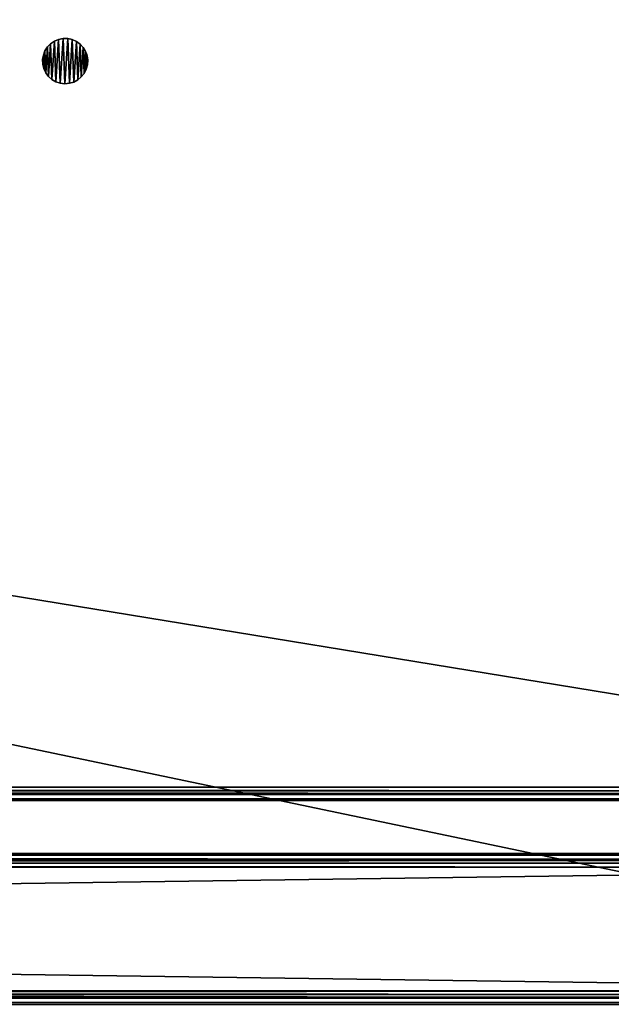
# Model space of a CAD drawing. Header units: millimetres. Extents: x 4 to 1186, y 1 to 251.
# Tile 7 of 9: x 1029 to 1107, y 1 to 132. Entities that reach past the tile are written whole.
import ezdxf

# ---------------------------------------------------------------- set-up
doc = ezdxf.new("R2010")
doc.units = ezdxf.units.MM
doc.header["$LTSCALE"] = 25.4
doc.layers.get('0').update_dxf_attribs({"true_color": 0xff5454})

# ---------------------------------------------------------------- blocks, each defined once
blk = doc.blocks.new('CAMELEON-CANOPY-C-1200-8554-8555.STL#2')
at = {"color": 0}
mesh = blk.add_polyface(dxfattribs=at)
corners = [(1183.76, 3.05, 43.54), (5.76, 249.45, 43.54), (5.76, 3.05, 43.54), (1183.76, 249.45, 43.54)]
mesh.append_faces([[corners[k] for k in face] for face in [(0, 1, 2), (1, 0, 3)]], dxfattribs={"vtx0": -1, "color": 0})
mesh = blk.add_polyface(dxfattribs=at)
corners = [(1183.76, 249.45, 42.74), (5.76, 3.05, 42.74), (5.76, 249.45, 42.74), (1183.76, 3.05, 42.74)]
mesh.append_faces([[corners[k] for k in face] for face in [(0, 1, 2), (1, 0, 3)]], dxfattribs={"vtx0": -1, "color": 0})
mesh = blk.add_polyface(dxfattribs=at)
corners = [(1182.96, 30.05, 17.34), (6.56, 222.45, 17.34), (6.56, 30.05, 17.34), (1182.96, 222.45, 17.34)]
mesh.append_faces([[corners[k] for k in face] for face in [(0, 1, 2), (1, 0, 3)]], dxfattribs={"vtx0": -1, "color": 0})
mesh = blk.add_polyface(dxfattribs=at)
corners = [(1182.96, 222.45, 16.54), (6.56, 30.05, 16.54), (6.56, 222.45, 16.54), (1182.96, 30.05, 16.54)]
mesh.append_faces([[corners[k] for k in face] for face in [(0, 1, 2), (1, 0, 3)]], dxfattribs={"vtx0": -1, "color": 0})
mesh = blk.add_polyface(dxfattribs=at)
corners = [(1031.87, 127.05, 1.54), (1031.79, 125.84, 1.54), (1031.76, 126.45, 1.54), (1031.93, 125.26, 1.54), (1032.08, 127.62, 1.54), (1032.19, 124.71, 1.54), (1032.41, 128.13, 1.54), (1032.55, 124.22, 1.54), (1032.84, 128.56, 1.54), (1033.01, 123.82, 1.54), (1033.34, 128.9, 1.54), (1033.53, 123.52, 1.54), (1033.9, 129.13, 1.54), (1034.11, 123.33, 1.54), (1034.5, 129.24, 1.54), (1034.71, 123.26, 1.54), (1035.11, 129.23, 1.54), (1035.32, 123.31, 1.54), (1035.7, 129.1, 1.54), (1035.9, 123.48, 1.54), (1036.25, 128.86, 1.54), (1036.43, 123.77, 1.54), (1036.75, 128.5, 1.54), (1036.9, 124.16, 1.54), (1037.16, 128.06, 1.54), (1037.28, 124.63, 1.54), (1037.47, 127.54, 1.54), (1037.56, 125.17, 1.54), (1037.59, 127.25, 1.54), (1037.72, 125.76, 1.54), (1037.67, 126.96, 1.54), (1037.76, 126.36, 1.54)]
mesh.append_faces([[corners[k] for k in face] for face in [(0, 1, 2), (29, 30, 31)]], dxfattribs={"vtx0": -1, "color": 0})
mesh.append_faces([[corners[k] for k in face] for face in [(1, 0, 3), (3, 4, 5), (5, 6, 7), (7, 8, 9), (9, 10, 11), (11, 12, 13), (13, 14, 15), (15, 16, 17), (17, 18, 19), (19, 20, 21), (21, 22, 23), (23, 24, 25), (25, 26, 27), (27, 28, 29)]], dxfattribs={"vtx0": -1, "vtx1": -1, "color": 0})
mesh.append_faces([[corners[k] for k in face] for face in [(3, 0, 4), (5, 4, 6), (7, 6, 8), (9, 8, 10), (11, 10, 12), (13, 12, 14), (15, 14, 16), (17, 16, 18), (19, 18, 20), (21, 20, 22), (23, 22, 24), (25, 24, 26), (27, 26, 28), (29, 28, 30)]], dxfattribs={"vtx0": -1, "vtx2": -1, "color": 0})
mesh = blk.add_polyface(dxfattribs=at)
corners = [(1031.79, 125.84, 16.54), (1031.87, 127.05, 16.54), (1031.76, 126.45, 16.54), (1031.93, 125.26, 16.54), (1032.08, 127.62, 16.54), (1032.19, 124.71, 16.54), (1032.41, 128.13, 16.54), (1032.55, 124.22, 16.54), (1032.84, 128.56, 16.54), (1033.01, 123.82, 16.54), (1033.34, 128.9, 16.54), (1033.53, 123.52, 16.54), (1033.9, 129.13, 16.54), (1034.11, 123.33, 16.54), (1034.5, 129.24, 16.54), (1034.71, 123.26, 16.54), (1035.11, 129.23, 16.54), (1035.32, 123.31, 16.54), (1035.7, 129.1, 16.54), (1035.9, 123.48, 16.54), (1036.25, 128.86, 16.54), (1036.43, 123.77, 16.54), (1036.75, 128.5, 16.54), (1036.9, 124.16, 16.54), (1037.16, 128.06, 16.54), (1037.28, 124.63, 16.54), (1037.47, 127.54, 16.54), (1037.56, 125.17, 16.54), (1037.59, 127.25, 16.54), (1037.72, 125.76, 16.54), (1037.67, 126.96, 16.54), (1037.76, 126.36, 16.54)]
mesh.append_faces([[corners[k] for k in face] for face in [(0, 1, 2), (30, 29, 31)]], dxfattribs={"vtx0": -1, "color": 0})
mesh.append_faces([[corners[k] for k in face] for face in [(1, 3, 4), (4, 5, 6), (6, 7, 8), (8, 9, 10), (10, 11, 12), (12, 13, 14), (14, 15, 16), (16, 17, 18), (18, 19, 20), (20, 21, 22), (22, 23, 24), (24, 25, 26), (26, 27, 28), (28, 29, 30)]], dxfattribs={"vtx0": -1, "vtx1": -1, "color": 0})
mesh.append_faces([[corners[k] for k in face] for face in [(1, 0, 3), (4, 3, 5), (6, 5, 7), (8, 7, 9), (10, 9, 11), (12, 11, 13), (14, 13, 15), (16, 15, 17), (18, 17, 19), (20, 19, 21), (22, 21, 23), (24, 23, 25), (26, 25, 27), (28, 27, 29)]], dxfattribs={"vtx0": -1, "vtx2": -1, "color": 0})
mesh = blk.add_polyface(dxfattribs=at)
corners = [(1033.9, 129.13, 16.54), (1034.5, 129.24, 1.54), (1033.9, 129.13, 1.54), (1034.5, 129.24, 16.54)]
mesh.append_faces([[corners[k] for k in face] for face in [(0, 1, 2), (1, 0, 3)]], dxfattribs={"vtx0": -1, "color": 0})
mesh = blk.add_polyface(dxfattribs=at)
corners = [(1034.5, 129.24, 16.54), (1035.11, 129.23, 1.54), (1034.5, 129.24, 1.54), (1035.11, 129.23, 16.54)]
mesh.append_faces([[corners[k] for k in face] for face in [(0, 1, 2), (1, 0, 3)]], dxfattribs={"vtx0": -1, "color": 0})
mesh = blk.add_polyface(dxfattribs=at)
corners = [(1035.11, 129.23, 16.54), (1035.7, 129.1, 1.54), (1035.11, 129.23, 1.54), (1035.7, 129.1, 16.54)]
mesh.append_faces([[corners[k] for k in face] for face in [(0, 1, 2), (1, 0, 3)]], dxfattribs={"vtx0": -1, "color": 0})
mesh = blk.add_polyface(dxfattribs=at)
corners = [(1032.41, 128.13, 16.54), (1032.08, 127.62, 1.54), (1032.08, 127.62, 16.54), (1032.41, 128.13, 1.54)]
mesh.append_faces([[corners[k] for k in face] for face in [(0, 1, 2), (1, 0, 3)]], dxfattribs={"vtx0": -1, "color": 0})
mesh = blk.add_polyface(dxfattribs=at)
corners = [(1032.84, 128.56, 16.54), (1032.41, 128.13, 1.54), (1032.41, 128.13, 16.54), (1032.84, 128.56, 1.54)]
mesh.append_faces([[corners[k] for k in face] for face in [(0, 1, 2), (1, 0, 3)]], dxfattribs={"vtx0": -1, "color": 0})
mesh = blk.add_polyface(dxfattribs=at)
corners = [(1032.84, 128.56, 16.54), (1033.34, 128.9, 1.54), (1032.84, 128.56, 1.54), (1033.34, 128.9, 16.54)]
mesh.append_faces([[corners[k] for k in face] for face in [(0, 1, 2), (1, 0, 3)]], dxfattribs={"vtx0": -1, "color": 0})
mesh = blk.add_polyface(dxfattribs=at)
corners = [(1033.34, 128.9, 16.54), (1033.9, 129.13, 1.54), (1033.34, 128.9, 1.54), (1033.9, 129.13, 16.54)]
mesh.append_faces([[corners[k] for k in face] for face in [(0, 1, 2), (1, 0, 3)]], dxfattribs={"vtx0": -1, "color": 0})
mesh = blk.add_polyface(dxfattribs=at)
corners = [(1035.7, 129.1, 16.54), (1036.25, 128.86, 1.54), (1035.7, 129.1, 1.54), (1036.25, 128.86, 16.54)]
mesh.append_faces([[corners[k] for k in face] for face in [(0, 1, 2), (1, 0, 3)]], dxfattribs={"vtx0": -1, "color": 0})
mesh = blk.add_polyface(dxfattribs=at)
corners = [(1036.25, 128.86, 16.54), (1036.75, 128.5, 1.54), (1036.25, 128.86, 1.54), (1036.75, 128.5, 16.54)]
mesh.append_faces([[corners[k] for k in face] for face in [(0, 1, 2), (1, 0, 3)]], dxfattribs={"vtx0": -1, "color": 0})
mesh = blk.add_polyface(dxfattribs=at)
corners = [(1036.75, 128.5, 1.54), (1037.16, 128.06, 16.54), (1037.16, 128.06, 1.54), (1036.75, 128.5, 16.54)]
mesh.append_faces([[corners[k] for k in face] for face in [(0, 1, 2), (1, 0, 3)]], dxfattribs={"vtx0": -1, "color": 0})
mesh = blk.add_polyface(dxfattribs=at)
corners = [(1037.16, 128.06, 1.54), (1037.47, 127.54, 16.54), (1037.47, 127.54, 1.54), (1037.16, 128.06, 16.54)]
mesh.append_faces([[corners[k] for k in face] for face in [(0, 1, 2), (1, 0, 3)]], dxfattribs={"vtx0": -1, "color": 0})
mesh = blk.add_polyface(dxfattribs=at)
corners = [(1031.87, 127.05, 16.54), (1031.76, 126.45, 1.54), (1031.76, 126.45, 16.54), (1031.87, 127.05, 1.54)]
mesh.append_faces([[corners[k] for k in face] for face in [(0, 1, 2), (1, 0, 3)]], dxfattribs={"vtx0": -1, "color": 0})
mesh = blk.add_polyface(dxfattribs=at)
corners = [(1032.08, 127.62, 16.54), (1031.87, 127.05, 1.54), (1031.87, 127.05, 16.54), (1032.08, 127.62, 1.54)]
mesh.append_faces([[corners[k] for k in face] for face in [(0, 1, 2), (1, 0, 3)]], dxfattribs={"vtx0": -1, "color": 0})
mesh = blk.add_polyface(dxfattribs=at)
corners = [(1037.47, 127.54, 1.54), (1037.59, 127.25, 16.54), (1037.59, 127.25, 1.54), (1037.47, 127.54, 16.54)]
mesh.append_faces([[corners[k] for k in face] for face in [(0, 1, 2), (1, 0, 3)]], dxfattribs={"vtx0": -1, "color": 0})
mesh = blk.add_polyface(dxfattribs=at)
corners = [(1037.59, 127.25, 1.54), (1037.67, 126.96, 16.54), (1037.67, 126.96, 1.54), (1037.59, 127.25, 16.54)]
mesh.append_faces([[corners[k] for k in face] for face in [(0, 1, 2), (1, 0, 3)]], dxfattribs={"vtx0": -1, "color": 0})
mesh = blk.add_polyface(dxfattribs=at)
corners = [(1037.67, 126.96, 1.54), (1037.76, 126.36, 16.54), (1037.76, 126.36, 1.54), (1037.67, 126.96, 16.54)]
mesh.append_faces([[corners[k] for k in face] for face in [(0, 1, 2), (1, 0, 3)]], dxfattribs={"vtx0": -1, "color": 0})
mesh = blk.add_polyface(dxfattribs=at)
corners = [(1031.76, 126.45, 16.54), (1031.79, 125.84, 1.54), (1031.79, 125.84, 16.54), (1031.76, 126.45, 1.54)]
mesh.append_faces([[corners[k] for k in face] for face in [(0, 1, 2), (1, 0, 3)]], dxfattribs={"vtx0": -1, "color": 0})
mesh = blk.add_polyface(dxfattribs=at)
corners = [(1031.79, 125.84, 16.54), (1031.93, 125.26, 1.54), (1031.93, 125.26, 16.54), (1031.79, 125.84, 1.54)]
mesh.append_faces([[corners[k] for k in face] for face in [(0, 1, 2), (1, 0, 3)]], dxfattribs={"vtx0": -1, "color": 0})
mesh = blk.add_polyface(dxfattribs=at)
corners = [(1037.72, 125.76, 1.54), (1037.56, 125.17, 16.54), (1037.56, 125.17, 1.54), (1037.72, 125.76, 16.54)]
mesh.append_faces([[corners[k] for k in face] for face in [(0, 1, 2), (1, 0, 3)]], dxfattribs={"vtx0": -1, "color": 0})
mesh = blk.add_polyface(dxfattribs=at)
corners = [(1037.76, 126.36, 1.54), (1037.72, 125.76, 16.54), (1037.72, 125.76, 1.54), (1037.76, 126.36, 16.54)]
mesh.append_faces([[corners[k] for k in face] for face in [(0, 1, 2), (1, 0, 3)]], dxfattribs={"vtx0": -1, "color": 0})
mesh = blk.add_polyface(dxfattribs=at)
corners = [(1031.93, 125.26, 16.54), (1032.19, 124.71, 1.54), (1032.19, 124.71, 16.54), (1031.93, 125.26, 1.54)]
mesh.append_faces([[corners[k] for k in face] for face in [(0, 1, 2), (1, 0, 3)]], dxfattribs={"vtx0": -1, "color": 0})
mesh = blk.add_polyface(dxfattribs=at)
corners = [(1032.19, 124.71, 16.54), (1032.55, 124.22, 1.54), (1032.55, 124.22, 16.54), (1032.19, 124.71, 1.54)]
mesh.append_faces([[corners[k] for k in face] for face in [(0, 1, 2), (1, 0, 3)]], dxfattribs={"vtx0": -1, "color": 0})
mesh = blk.add_polyface(dxfattribs=at)
corners = [(1033.01, 123.82, 16.54), (1032.55, 124.22, 1.54), (1033.01, 123.82, 1.54), (1032.55, 124.22, 16.54)]
mesh.append_faces([[corners[k] for k in face] for face in [(0, 1, 2), (1, 0, 3)]], dxfattribs={"vtx0": -1, "color": 0})
mesh = blk.add_polyface(dxfattribs=at)
corners = [(1036.9, 124.16, 16.54), (1036.43, 123.77, 1.54), (1036.9, 124.16, 1.54), (1036.43, 123.77, 16.54)]
mesh.append_faces([[corners[k] for k in face] for face in [(0, 1, 2), (1, 0, 3)]], dxfattribs={"vtx0": -1, "color": 0})
mesh = blk.add_polyface(dxfattribs=at)
corners = [(1037.28, 124.63, 1.54), (1036.9, 124.16, 16.54), (1036.9, 124.16, 1.54), (1037.28, 124.63, 16.54)]
mesh.append_faces([[corners[k] for k in face] for face in [(0, 1, 2), (1, 0, 3)]], dxfattribs={"vtx0": -1, "color": 0})
mesh = blk.add_polyface(dxfattribs=at)
corners = [(1037.56, 125.17, 1.54), (1037.28, 124.63, 16.54), (1037.28, 124.63, 1.54), (1037.56, 125.17, 16.54)]
mesh.append_faces([[corners[k] for k in face] for face in [(0, 1, 2), (1, 0, 3)]], dxfattribs={"vtx0": -1, "color": 0})
mesh = blk.add_polyface(dxfattribs=at)
corners = [(1033.53, 123.52, 16.54), (1033.01, 123.82, 1.54), (1033.53, 123.52, 1.54), (1033.01, 123.82, 16.54)]
mesh.append_faces([[corners[k] for k in face] for face in [(0, 1, 2), (1, 0, 3)]], dxfattribs={"vtx0": -1, "color": 0})
mesh = blk.add_polyface(dxfattribs=at)
corners = [(1034.11, 123.33, 16.54), (1033.53, 123.52, 1.54), (1034.11, 123.33, 1.54), (1033.53, 123.52, 16.54)]
mesh.append_faces([[corners[k] for k in face] for face in [(0, 1, 2), (1, 0, 3)]], dxfattribs={"vtx0": -1, "color": 0})
mesh = blk.add_polyface(dxfattribs=at)
corners = [(1034.71, 123.26, 16.54), (1034.11, 123.33, 1.54), (1034.71, 123.26, 1.54), (1034.11, 123.33, 16.54)]
mesh.append_faces([[corners[k] for k in face] for face in [(0, 1, 2), (1, 0, 3)]], dxfattribs={"vtx0": -1, "color": 0})
mesh = blk.add_polyface(dxfattribs=at)
corners = [(1035.32, 123.31, 16.54), (1034.71, 123.26, 1.54), (1035.32, 123.31, 1.54), (1034.71, 123.26, 16.54)]
mesh.append_faces([[corners[k] for k in face] for face in [(0, 1, 2), (1, 0, 3)]], dxfattribs={"vtx0": -1, "color": 0})
mesh = blk.add_polyface(dxfattribs=at)
corners = [(1035.9, 123.48, 16.54), (1035.32, 123.31, 1.54), (1035.9, 123.48, 1.54), (1035.32, 123.31, 16.54)]
mesh.append_faces([[corners[k] for k in face] for face in [(0, 1, 2), (1, 0, 3)]], dxfattribs={"vtx0": -1, "color": 0})
mesh = blk.add_polyface(dxfattribs=at)
corners = [(1036.43, 123.77, 16.54), (1035.9, 123.48, 1.54), (1036.43, 123.77, 1.54), (1035.9, 123.48, 16.54)]
mesh.append_faces([[corners[k] for k in face] for face in [(0, 1, 2), (1, 0, 3)]], dxfattribs={"vtx0": -1, "color": 0})
mesh = blk.add_polyface(dxfattribs=at)
corners = [(1184.76, 29.55, 17.48), (4.76, 30.05, 17.34), (4.76, 29.55, 17.48), (5.06, 30.05, 17.34), (6.56, 30.05, 17.34), (1182.96, 30.05, 17.34), (1184.45, 30.05, 17.34), (1184.76, 30.05, 17.34)]
mesh.append_faces([[corners[k] for k in face] for face in [(0, 1, 2), (6, 0, 7)]], dxfattribs={"vtx0": -1, "color": 0})
mesh.append_faces([[corners[k] for k in face] for face in [(1, 0, 3), (3, 0, 4), (4, 0, 5), (5, 0, 6)]], dxfattribs={"vtx0": -1, "vtx1": -1, "color": 0})
mesh = blk.add_polyface(dxfattribs=at)
corners = [(6.56, 30.05, 16.54), (4.76, 29.15, 16.78), (4.76, 30.05, 16.54), (1184.76, 29.15, 16.78), (1182.96, 30.05, 16.54), (1184.76, 30.05, 16.54)]
mesh.append_faces([[corners[k] for k in face] for face in [(0, 1, 2), (3, 4, 5)]], dxfattribs={"vtx0": -1, "color": 0})
mesh.append_faces([[corners[k] for k in face] for face in [(1, 0, 3)]], dxfattribs={"vtx0": -1, "vtx1": -1, "color": 0})
mesh.append_faces([[corners[k] for k in face] for face in [(3, 0, 4)]], dxfattribs={"vtx0": -1, "vtx2": -1, "color": 0})
mesh = blk.add_polyface(dxfattribs=at)
corners = [(1184.76, 29.19, 17.84), (4.76, 29.55, 17.48), (4.76, 29.19, 17.84), (1184.76, 29.55, 17.48)]
mesh.append_faces([[corners[k] for k in face] for face in [(0, 1, 2), (1, 0, 3)]], dxfattribs={"vtx0": -1, "color": 0})
mesh = blk.add_polyface(dxfattribs=at)
corners = [(4.76, 29.05, 18.34), (1184.76, 29.19, 17.84), (4.76, 29.19, 17.84), (1184.76, 29.05, 18.34)]
mesh.append_faces([[corners[k] for k in face] for face in [(0, 1, 2), (1, 0, 3)]], dxfattribs={"vtx0": -1, "color": 0})
mesh = blk.add_polyface(dxfattribs=at)
corners = [(1184.76, 29.15, 16.78), (4.76, 28.5, 17.44), (4.76, 29.15, 16.78), (1184.76, 28.5, 17.44)]
mesh.append_faces([[corners[k] for k in face] for face in [(0, 1, 2), (1, 0, 3)]], dxfattribs={"vtx0": -1, "color": 0})
mesh = blk.add_polyface(dxfattribs=at)
corners = [(4.76, 29.05, 26.54), (1184.76, 29.05, 18.34), (4.76, 29.05, 18.34), (1184.76, 29.05, 26.54)]
mesh.append_faces([[corners[k] for k in face] for face in [(0, 1, 2), (1, 0, 3)]], dxfattribs={"vtx0": -1, "color": 0})
mesh = blk.add_polyface(dxfattribs=at)
corners = [(1184.76, 28.25, 26.54), (4.76, 29.05, 26.54), (4.76, 28.25, 26.54), (1184.76, 29.05, 26.54)]
mesh.append_faces([[corners[k] for k in face] for face in [(0, 1, 2), (1, 0, 3)]], dxfattribs={"vtx0": -1, "color": 0})
mesh = blk.add_polyface(dxfattribs=at)
corners = [(1184.76, 28.25, 18.34), (4.76, 28.5, 17.44), (1184.76, 28.5, 17.44), (4.76, 28.25, 18.34)]
mesh.append_faces([[corners[k] for k in face] for face in [(0, 1, 2), (1, 0, 3)]], dxfattribs={"vtx0": -1, "color": 0})
mesh = blk.add_polyface(dxfattribs=at)
corners = [(1184.76, 28.25, 26.54), (4.76, 28.25, 18.34), (1184.76, 28.25, 18.34), (4.76, 28.25, 26.54)]
mesh.append_faces([[corners[k] for k in face] for face in [(0, 1, 2), (1, 0, 3)]], dxfattribs={"vtx0": -1, "color": 0})
mesh = blk.add_polyface(dxfattribs=at)
corners = [(4.76, 21.25, 18.34), (1184.76, 21.01, 17.44), (4.76, 21.01, 17.44), (1184.76, 21.25, 18.34)]
mesh.append_faces([[corners[k] for k in face] for face in [(0, 1, 2), (1, 0, 3)]], dxfattribs={"vtx0": -1, "color": 0})
mesh = blk.add_polyface(dxfattribs=at)
corners = [(4.76, 21.25, 26.54), (1184.76, 21.25, 18.34), (4.76, 21.25, 18.34), (1184.76, 21.25, 26.54)]
mesh.append_faces([[corners[k] for k in face] for face in [(0, 1, 2), (1, 0, 3)]], dxfattribs={"vtx0": -1, "color": 0})
mesh = blk.add_polyface(dxfattribs=at)
corners = [(1184.76, 20.45, 26.54), (4.76, 21.25, 26.54), (4.76, 20.45, 26.54), (1184.76, 21.25, 26.54)]
mesh.append_faces([[corners[k] for k in face] for face in [(0, 1, 2), (1, 0, 3)]], dxfattribs={"vtx0": -1, "color": 0})
mesh = blk.add_polyface(dxfattribs=at)
corners = [(4.76, 21.01, 17.44), (1184.76, 20.35, 16.78), (4.76, 20.35, 16.78), (1184.76, 21.01, 17.44)]
mesh.append_faces([[corners[k] for k in face] for face in [(0, 1, 2), (1, 0, 3)]], dxfattribs={"vtx0": -1, "color": 0})
mesh = blk.add_polyface(dxfattribs=at)
corners = [(1184.76, 20.45, 26.54), (4.76, 20.45, 18.34), (1184.76, 20.45, 18.34), (4.76, 20.45, 26.54)]
mesh.append_faces([[corners[k] for k in face] for face in [(0, 1, 2), (1, 0, 3)]], dxfattribs={"vtx0": -1, "color": 0})
mesh = blk.add_polyface(dxfattribs=at)
corners = [(1184.76, 20.45, 18.34), (4.76, 20.32, 17.84), (1184.76, 20.32, 17.84), (4.76, 20.45, 18.34)]
mesh.append_faces([[corners[k] for k in face] for face in [(0, 1, 2), (1, 0, 3)]], dxfattribs={"vtx0": -1, "color": 0})
mesh = blk.add_polyface(dxfattribs=at)
corners = [(1184.76, 20.35, 16.78), (4.76, 19.45, 16.54), (4.76, 20.35, 16.78), (1184.76, 19.45, 16.54)]
mesh.append_faces([[corners[k] for k in face] for face in [(0, 1, 2), (1, 0, 3)]], dxfattribs={"vtx0": -1, "color": 0})
mesh = blk.add_polyface(dxfattribs=at)
corners = [(1184.76, 20.32, 17.84), (4.76, 19.95, 17.48), (1184.76, 19.95, 17.48), (4.76, 20.32, 17.84)]
mesh.append_faces([[corners[k] for k in face] for face in [(0, 1, 2), (1, 0, 3)]], dxfattribs={"vtx0": -1, "color": 0})
mesh = blk.add_polyface(dxfattribs=at)
corners = [(1184.76, 19.45, 17.34), (4.76, 19.95, 17.48), (4.76, 19.45, 17.34), (1184.76, 19.95, 17.48)]
mesh.append_faces([[corners[k] for k in face] for face in [(0, 1, 2), (1, 0, 3)]], dxfattribs={"vtx0": -1, "color": 0})
mesh = blk.add_polyface(dxfattribs=at)
corners = [(1184.76, 19.45, 16.54), (4.76, 3.05, 16.54), (4.76, 19.45, 16.54), (1184.76, 3.05, 16.54)]
mesh.append_faces([[corners[k] for k in face] for face in [(0, 1, 2), (1, 0, 3)]], dxfattribs={"vtx0": -1, "color": 0})
mesh = blk.add_polyface(dxfattribs=at)
corners = [(1184.76, 3.05, 17.34), (4.76, 19.45, 17.34), (4.76, 3.05, 17.34), (1184.76, 19.45, 17.34)]
mesh.append_faces([[corners[k] for k in face] for face in [(0, 1, 2), (1, 0, 3)]], dxfattribs={"vtx0": -1, "color": 0})
mesh = blk.add_polyface(dxfattribs=at)
corners = [(1184.76, 2.15, 43.3), (4.76, 3.05, 43.54), (4.76, 2.15, 43.3), (5.76, 3.05, 43.54), (1183.76, 3.05, 43.54), (1184.76, 3.05, 43.54)]
mesh.append_faces([[corners[k] for k in face] for face in [(0, 1, 2), (4, 0, 5)]], dxfattribs={"vtx0": -1, "color": 0})
mesh.append_faces([[corners[k] for k in face] for face in [(1, 0, 3), (3, 0, 4)]], dxfattribs={"vtx0": -1, "vtx1": -1, "color": 0})
mesh = blk.add_polyface(dxfattribs=at)
corners = [(1184.76, 3.05, 16.54), (4.76, 2.15, 16.78), (4.76, 3.05, 16.54), (1184.76, 2.15, 16.78)]
mesh.append_faces([[corners[k] for k in face] for face in [(0, 1, 2), (1, 0, 3)]], dxfattribs={"vtx0": -1, "color": 0})
mesh = blk.add_polyface(dxfattribs=at)
corners = [(1184.76, 2.55, 17.48), (4.76, 3.05, 17.34), (4.76, 2.55, 17.48), (1184.76, 3.05, 17.34)]
mesh.append_faces([[corners[k] for k in face] for face in [(0, 1, 2), (1, 0, 3)]], dxfattribs={"vtx0": -1, "color": 0})
mesh = blk.add_polyface(dxfattribs=at)
corners = [(5.76, 3.05, 42.74), (4.76, 2.55, 42.61), (4.76, 3.05, 42.74), (1184.76, 2.55, 42.61), (1183.76, 3.05, 42.74), (1184.76, 3.05, 42.74)]
mesh.append_faces([[corners[k] for k in face] for face in [(0, 1, 2), (3, 4, 5)]], dxfattribs={"vtx0": -1, "color": 0})
mesh.append_faces([[corners[k] for k in face] for face in [(1, 0, 3)]], dxfattribs={"vtx0": -1, "vtx1": -1, "color": 0})
mesh.append_faces([[corners[k] for k in face] for face in [(3, 0, 4)]], dxfattribs={"vtx0": -1, "vtx2": -1, "color": 0})
mesh = blk.add_polyface(dxfattribs=at)
corners = [(4.76, 2.19, 17.84), (1184.76, 2.55, 17.48), (4.76, 2.55, 17.48), (1184.76, 2.19, 17.84)]
mesh.append_faces([[corners[k] for k in face] for face in [(0, 1, 2), (1, 0, 3)]], dxfattribs={"vtx0": -1, "color": 0})
mesh = blk.add_polyface(dxfattribs=at)
corners = [(1184.76, 2.55, 42.61), (4.76, 2.19, 42.24), (4.76, 2.55, 42.61), (1184.76, 2.19, 42.24)]
mesh.append_faces([[corners[k] for k in face] for face in [(0, 1, 2), (1, 0, 3)]], dxfattribs={"vtx0": -1, "color": 0})
mesh = blk.add_polyface(dxfattribs=at)
corners = [(4.76, 2.05, 18.34), (1184.76, 2.19, 17.84), (4.76, 2.19, 17.84), (1184.76, 2.05, 18.34)]
mesh.append_faces([[corners[k] for k in face] for face in [(0, 1, 2), (1, 0, 3)]], dxfattribs={"vtx0": -1, "color": 0})
mesh = blk.add_polyface(dxfattribs=at)
corners = [(4.76, 2.19, 42.24), (1184.76, 2.05, 41.74), (4.76, 2.05, 41.74), (1184.76, 2.19, 42.24)]
mesh.append_faces([[corners[k] for k in face] for face in [(0, 1, 2), (1, 0, 3)]], dxfattribs={"vtx0": -1, "color": 0})
mesh = blk.add_polyface(dxfattribs=at)
corners = [(1184.76, 2.15, 43.3), (4.76, 1.5, 42.64), (1184.76, 1.5, 42.64), (4.76, 2.15, 43.3)]
mesh.append_faces([[corners[k] for k in face] for face in [(0, 1, 2), (1, 0, 3)]], dxfattribs={"vtx0": -1, "color": 0})
mesh = blk.add_polyface(dxfattribs=at)
corners = [(1184.76, 2.15, 16.78), (4.76, 1.5, 17.44), (4.76, 2.15, 16.78), (1184.76, 1.5, 17.44)]
mesh.append_faces([[corners[k] for k in face] for face in [(0, 1, 2), (1, 0, 3)]], dxfattribs={"vtx0": -1, "color": 0})
mesh = blk.add_polyface(dxfattribs=at)
corners = [(4.76, 2.05, 41.74), (1184.76, 2.05, 18.34), (4.76, 2.05, 18.34), (1184.76, 2.05, 41.74)]
mesh.append_faces([[corners[k] for k in face] for face in [(0, 1, 2), (1, 0, 3)]], dxfattribs={"vtx0": -1, "color": 0})
mesh = blk.add_polyface(dxfattribs=at)
corners = [(1184.76, 1.5, 42.64), (4.76, 1.25, 41.74), (1184.76, 1.25, 41.74), (4.76, 1.5, 42.64)]
mesh.append_faces([[corners[k] for k in face] for face in [(0, 1, 2), (1, 0, 3)]], dxfattribs={"vtx0": -1, "color": 0})
mesh = blk.add_polyface(dxfattribs=at)
corners = [(1184.76, 1.25, 18.34), (4.76, 1.5, 17.44), (1184.76, 1.5, 17.44), (4.76, 1.25, 18.34)]
mesh.append_faces([[corners[k] for k in face] for face in [(0, 1, 2), (1, 0, 3)]], dxfattribs={"vtx0": -1, "color": 0})
mesh = blk.add_polyface(dxfattribs=at)
corners = [(1184.76, 1.25, 41.74), (4.76, 1.25, 18.34), (1184.76, 1.25, 18.34), (4.76, 1.25, 41.74)]
mesh.append_faces([[corners[k] for k in face] for face in [(0, 1, 2), (1, 0, 3)]], dxfattribs={"vtx0": -1, "color": 0})

msp = doc.modelspace()

# ---------------------------------------------------------------- block references
at = {"color": 250, "true_color": 0x262626}
msp.add_blockref('CAMELEON-CANOPY-C-1200-8554-8555.STL#2', (0, 0), dxfattribs=at)

doc.saveas('drawing.dxf')
